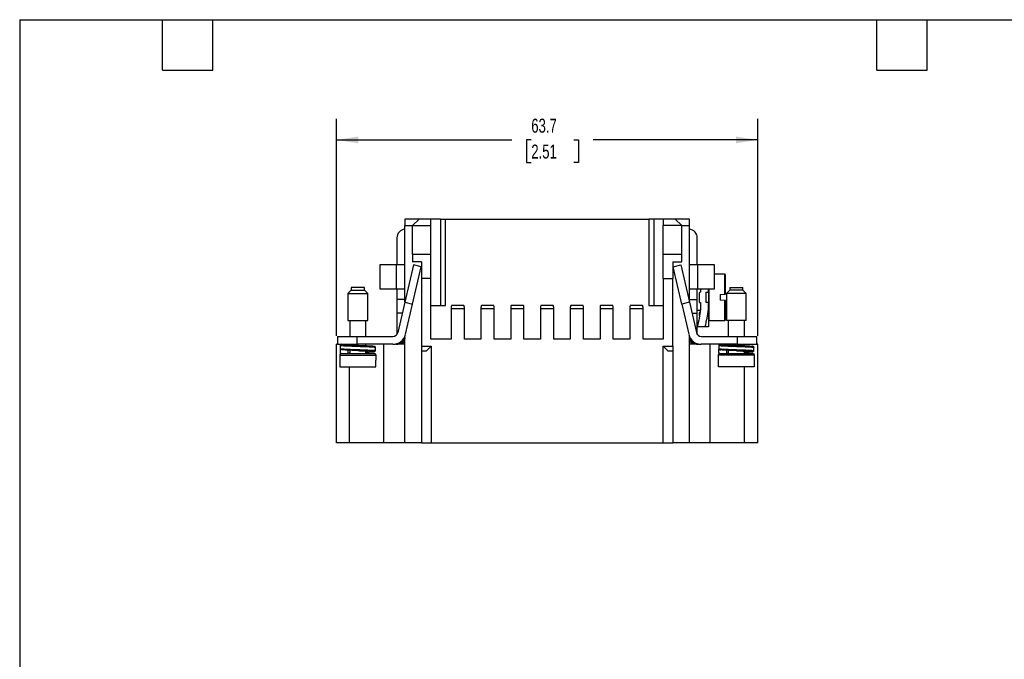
# Model space of a CAD drawing. Header units: millimetres. Extents: x 6 to 273, y 6 to 210.
# Tile 3 of 7: x 6 to 155, y 113 to 210. Entities that reach past the tile are written whole.
import ezdxf

# ---------------------------------------------------------------- set-up
doc = ezdxf.new("R2010")
doc.units = ezdxf.units.MM
doc.linetypes.add('SLD-Solid', pattern=[0])
doc.layers.add('DIMENSIONS', color=140, linetype='SLD-Solid', lineweight=25)
doc.layers.add('TEXT', color=140, linetype='SLD-Solid', lineweight=25)
doc.styles.add('SLDTEXTSTYLE0', font='TXT', dxfattribs={"width": 0.7})
doc.dimstyles.new('SLDDIMSTYLE0', dxfattribs={"dimtxt": 2.158008, "dimasz": 3.302, "dimexe": 0, "dimexo": 0.0625, "dimgap": 0.539502, "dimtad": 0, "dimtih": 1, "dimtoh": 1, "dimrnd": 1e-09, "dimzin": 12, "dimdsep": 46, "dimtxsty": 'SLDTEXTSTYLE0', "dimsah": 1, "dimcen": 0.09, "dimadec": 0, "dimazin": 3, "dimtfac": 1, "dimtofl": 0, "dimtmove": 0, "dimatfit": 3, "dimfxl": 0, "dimfrac": 2, "dimtolj": 1, "dimtzin": 12, "dimarcsym": 0})

# ---------------------------------------------------------------- blocks, each defined once
blk = doc.blocks.new('_D_6')
at = {"layer": 'DIMENSIONS'}
for p, q in [((54.21, 161.73), (54.21, 194.54)), ((117.91, 161.73), (117.91, 194.54)), ((54.21, 191.37), (80.75, 191.37)), ((83.67, 191.37), (82.95, 191.37)), ((82.95, 191.37), (82.95, 187.94)), ((90.08, 191.37), (90.81, 191.37)), ((90.81, 191.37), (90.81, 187.94)), ((117.91, 191.37), (93.01, 191.37)), ((82.95, 187.94), (83.67, 187.94)), ((90.81, 187.94), (90.08, 187.94))]:
    blk.add_line(p, q, dxfattribs=at)
for points in [[(54.21, 191.37), (57.51, 190.86), (57.51, 191.88)], [(117.91, 191.37), (114.61, 191.88), (114.61, 190.86)]]:
    blk.add_solid(points, dxfattribs=at)
at = {"layer": 'DIMENSIONS', "char_height": 2.117, "attachment_point": 1, "style": 'SLDTEXTSTYLE0'}
for s, insert in [('63.7', (83.67, 194.58)), ('2.51', (83.67, 190.67))]:
    blk.add_mtext(s, dxfattribs=dict(at, insert=insert))

msp = doc.modelspace()

# ---------------------------------------------------------------- linework, layer by layer
for p, q in [((64.56, 179.409), (64.56, 178.409)), ((66.71, 179.409), (64.56, 179.409)), ((66.71, 179.409), (65.71, 178.409)), ((68.51, 179.409), (66.71, 179.409)), ((68.51, 178.409), (68.51, 179.409)), ((69.945, 179.409), (68.51, 179.409)), ((69.945, 179.409), (69.945, 166.309)), ((69.945, 179.409), (70.695, 179.409)), ((70.695, 166.309), (70.695, 179.409)), ((70.695, 179.409), (101.424, 179.409)), ((101.424, 179.409), (101.424, 166.309)), ((102.174, 179.409), (101.424, 179.409)), ((102.174, 179.409), (102.174, 166.309)), ((103.61, 179.409), (102.174, 179.409)), ((105.41, 179.409), (103.61, 179.409)), ((103.61, 179.409), (103.61, 178.409)), ((106.41, 178.409), (105.41, 179.409)), ((107.56, 179.409), (105.41, 179.409)), ((107.56, 178.409), (107.56, 179.409)), ((64.56, 178.409), (65.71, 178.409)), ((64.56, 166.843), (64.56, 178.409)), ((65.71, 178.409), (68.51, 178.409)), ((65.71, 174.109), (65.71, 178.409)), ((68.51, 174.109), (68.51, 178.409)), ((106.41, 178.409), (103.61, 178.409)), ((103.61, 174.109), (103.61, 178.409)), ((106.41, 174.109), (106.41, 178.409)), ((106.41, 178.409), (107.56, 178.409)), ((107.56, 166.843), (107.56, 178.409)), ((63.36, 176.559), (63.36, 172.459)), ((108.76, 172.459), (108.76, 176.559)), ((65.71, 174.109), (65.71, 172.909)), ((65.71, 174.109), (68.51, 174.109)), ((68.51, 170.409), (68.51, 174.109)), ((103.61, 174.109), (106.41, 174.109)), ((103.61, 170.409), (103.61, 174.109)), ((106.41, 172.909), (106.41, 174.109)), ((67.06, 172.909), (65.71, 172.909)), ((67.06, 172.909), (67.06, 170.409)), ((105.06, 172.909), (105.06, 170.409)), ((105.06, 172.909), (106.41, 172.909)), ((60.76, 172.459), (60.76, 168.859)), ((63.26, 172.459), (60.76, 172.459)), ((63.26, 172.459), (63.26, 168.859)), ((64.56, 172.459), (63.26, 172.459)), ((65.86, 172.459), (64.552, 166.809)), ((65.721, 166.538), (67.029, 172.189)), ((67.029, 172.189), (65.86, 172.459)), ((105.091, 172.189), (106.26, 172.459)), ((106.399, 166.538), (105.091, 172.189)), ((106.26, 172.459), (107.568, 166.809)), ((108.86, 172.459), (107.56, 172.459)), ((108.86, 168.859), (108.86, 172.459)), ((111.36, 172.459), (108.86, 172.459)), ((111.36, 168.859), (111.36, 172.459)), ((67.06, 170.409), (67.06, 160.159)), ((68.51, 170.409), (67.06, 170.409)), ((68.51, 161.259), (68.51, 170.409)), ((103.61, 170.409), (105.06, 170.409)), ((103.61, 170.409), (103.61, 161.259)), ((105.06, 160.159), (105.06, 170.409)), ((112.935, 171.059), (111.36, 171.059)), ((112.935, 168.051), (112.935, 171.059)), ((56.46, 168.624), (55.96, 168.124)), ((56.46, 169.065), (56.46, 168.624)), ((58.46, 169.065), (56.46, 169.065)), ((56.46, 168.624), (57.46, 168.624)), ((57.46, 168.624), (58.46, 168.624)), ((58.46, 168.624), (58.46, 169.065)), ((58.96, 168.124), (58.46, 168.624)), ((60.76, 168.859), (63.26, 168.859)), ((63.26, 168.859), (64.56, 168.859)), ((63.36, 168.859), (63.36, 167.259)), ((107.56, 168.859), (108.86, 168.859)), ((108.76, 167.259), (108.76, 168.859)), ((108.86, 168.859), (111.36, 168.859)), ((109.035, 168.209), (109.035, 166.909)), ((109.235, 168.359), (109.185, 168.359)), ((109.235, 168.859), (109.235, 168.359)), ((110.035, 168.359), (110.435, 168.359)), ((110.035, 168.359), (110.035, 166.759)), ((110.435, 168.359), (110.435, 168.859)), ((110.535, 164.059), (110.535, 168.859)), ((113.66, 168.624), (113.16, 168.124)), ((113.66, 169.065), (113.66, 168.624)), ((113.66, 169.065), (115.66, 169.065)), ((114.66, 168.624), (113.66, 168.624)), ((115.66, 168.624), (114.66, 168.624)), ((115.66, 168.624), (115.66, 169.065)), ((116.16, 168.124), (115.66, 168.624)), ((55.96, 168.124), (55.96, 164.065)), ((55.96, 168.124), (58.96, 168.124)), ((58.96, 164.065), (58.96, 168.124)), ((64.56, 167.259), (63.36, 167.259)), ((63.36, 167.259), (63.36, 165.159)), ((64.552, 166.809), (63.494, 162.24)), ((64.552, 166.809), (65.721, 166.538)), ((107.568, 166.809), (106.399, 166.538)), ((107.56, 167.259), (108.76, 167.259)), ((107.568, 166.809), (108.625, 162.24)), ((108.76, 165.159), (108.76, 167.259)), ((109.185, 166.759), (109.235, 166.759)), ((109.235, 166.759), (109.235, 165.76)), ((110.435, 166.759), (110.035, 166.759)), ((110.435, 165.76), (110.435, 166.759)), ((112.235, 167.989), (112.935, 168.051)), ((112.235, 167.989), (112.235, 167.129)), ((112.935, 167.068), (112.235, 167.129)), ((112.935, 167.068), (112.935, 167.068)), ((112.935, 164.059), (112.935, 167.068)), ((113.16, 168.124), (113.16, 164.065)), ((116.16, 168.124), (113.16, 168.124)), ((116.16, 164.065), (116.16, 168.124)), ((64.663, 161.97), (65.721, 166.538)), ((68.51, 166.309), (70.695, 166.309)), ((71.56, 165.809), (71.56, 161.259)), ((73.56, 165.809), (71.56, 165.809)), ((73.491, 166.309), (71.629, 166.309)), ((73.56, 161.259), (73.56, 165.809)), ((76.06, 165.809), (76.06, 161.259)), ((78.06, 165.809), (76.06, 165.809)), ((77.991, 166.309), (76.129, 166.309)), ((78.06, 161.259), (78.06, 165.809)), ((80.56, 165.809), (80.56, 161.259)), ((82.56, 165.809), (80.56, 165.809)), ((82.491, 166.309), (80.629, 166.309)), ((82.56, 161.259), (82.56, 165.809)), ((85.06, 165.809), (85.06, 161.259)), ((87.06, 165.809), (85.06, 165.809)), ((86.991, 166.309), (85.129, 166.309)), ((87.06, 161.259), (87.06, 165.809)), ((89.56, 165.809), (89.56, 161.259)), ((91.56, 165.809), (89.56, 165.809)), ((91.491, 166.309), (89.629, 166.309)), ((91.56, 161.259), (91.56, 165.809)), ((94.06, 165.809), (94.06, 161.259)), ((96.06, 165.809), (94.06, 165.809)), ((95.991, 166.309), (94.129, 166.309)), ((96.06, 161.259), (96.06, 165.809)), ((98.56, 165.809), (98.56, 161.259)), ((100.56, 165.809), (98.56, 165.809)), ((100.491, 166.309), (98.629, 166.309)), ((100.56, 161.259), (100.56, 165.809)), ((101.424, 166.309), (103.61, 166.309)), ((106.399, 166.538), (107.456, 161.97)), ((108.76, 165.609), (109.212, 165.609)), ((110.435, 165.76), (110.435, 163.109)), ((55.96, 164.065), (58.96, 164.065)), ((56.235, 164.065), (56.235, 161.659)), ((58.685, 161.659), (58.685, 164.065)), ((64.17, 165.159), (63.36, 165.159)), ((63.36, 165.159), (63.36, 161.954)), ((107.949, 165.159), (108.76, 165.159)), ((108.76, 161.954), (108.76, 165.159)), ((109.088, 164.809), (109.035, 164.809)), ((110.535, 164.059), (112.935, 164.059)), ((116.16, 164.065), (113.16, 164.065)), ((113.435, 164.065), (113.435, 161.659)), ((115.885, 161.659), (115.885, 164.065)), ((109.96, 163.109), (108.76, 163.109)), ((54.36, 161.659), (54.36, 160.459)), ((54.36, 161.659), (57.36, 161.659)), ((57.36, 160.459), (57.36, 161.659)), ((57.36, 161.659), (62.763, 161.659)), ((64.535, 161.506), (64.56, 161.506)), ((64.56, 160.459), (64.56, 161.65)), ((71.56, 161.259), (68.51, 161.259)), ((76.06, 161.259), (73.56, 161.259)), ((80.56, 161.259), (78.06, 161.259)), ((85.06, 161.259), (82.56, 161.259)), ((89.56, 161.259), (87.06, 161.259)), ((94.06, 161.259), (91.56, 161.259)), ((98.56, 161.259), (96.06, 161.259)), ((103.61, 161.259), (100.56, 161.259)), ((107.56, 160.459), (107.56, 161.65)), ((107.56, 161.506), (107.585, 161.506)), ((109.356, 161.659), (114.76, 161.659)), ((114.76, 161.659), (114.76, 160.459)), ((114.76, 161.659), (117.76, 161.659)), ((117.76, 160.459), (117.76, 161.659)), ((54.21, 145.559), (54.21, 160.459)), ((54.36, 160.459), (54.21, 160.459)), ((54.36, 160.459), (57.36, 160.459)), ((54.81, 159.215), (54.81, 159.715)), ((54.815, 159.809), (54.815, 160.309)), ((56.01, 159.065), (56.01, 159.574)), ((56.21, 160.416), (56.21, 160.459)), ((56.235, 160.459), (56.235, 160.413)), ((56.235, 159.564), (56.235, 159.065)), ((62.763, 160.459), (57.36, 160.459)), ((58.685, 160.266), (58.685, 160.459)), ((58.685, 159.065), (58.685, 159.417)), ((60.11, 159.515), (60.11, 160.015)), ((61.395, 145.559), (61.395, 160.459)), ((63.16, 160.459), (63.16, 160.5)), ((63.26, 160.459), (63.16, 160.459)), ((64.56, 160.459), (63.26, 160.459)), ((63.964, 160.667), (64.095, 160.51)), ((64.095, 160.51), (64.035, 160.459)), ((64.56, 145.559), (64.56, 160.459)), ((67.06, 160.159), (68.535, 160.159)), ((67.06, 160.159), (67.06, 159.459)), ((67.06, 159.459), (67.835, 159.459)), ((67.06, 159.459), (67.06, 145.559)), ((68.535, 160.159), (67.835, 159.459)), ((68.535, 160.159), (68.535, 145.559)), ((103.585, 160.159), (105.06, 160.159)), ((103.585, 145.559), (103.585, 160.159)), ((103.585, 160.159), (104.285, 159.459)), ((104.285, 159.459), (105.06, 159.459)), ((105.06, 160.159), (105.06, 159.459)), ((105.06, 159.459), (105.06, 145.559)), ((107.56, 145.559), (107.56, 160.459)), ((108.86, 160.459), (107.56, 160.459)), ((108.024, 160.51), (108.155, 160.667)), ((108.085, 160.459), (108.024, 160.51)), ((108.96, 160.459), (108.86, 160.459)), ((108.96, 160.5), (108.96, 160.459)), ((108.96, 160.459), (109.356, 160.459)), ((114.76, 160.459), (109.356, 160.459)), ((110.724, 145.559), (110.724, 160.459)), ((112.01, 160.312), (112.01, 159.804)), ((112.031, 159.715), (112.035, 159.739)), ((112.031, 159.215), (112.031, 159.715)), ((112.365, 159.616), (112.305, 159.624)), ((113.221, 159.065), (113.221, 159.562)), ((113.435, 160.459), (113.435, 160.401)), ((113.435, 159.553), (113.435, 159.065)), ((114.66, 160.303), (114.66, 160.303)), ((114.66, 159.503), (114.66, 159.503)), ((114.76, 160.459), (117.76, 160.459)), ((115.885, 160.254), (115.885, 160.459)), ((115.885, 159.065), (115.885, 159.406)), ((115.91, 160.253), (115.91, 160.459)), ((115.91, 159.065), (115.91, 159.254)), ((117.289, 160.015), (117.297, 160.004)), ((117.289, 159.515), (117.297, 159.504)), ((117.31, 159.504), (117.31, 160.004)), ((117.91, 160.459), (117.76, 160.459)), ((117.91, 145.559), (117.91, 160.459)), ((54.71, 158.815), (54.71, 158.065)), ((54.71, 158.815), (60.21, 158.815)), ((54.755, 158.065), (54.71, 158.065)), ((54.755, 158.065), (54.755, 157.065)), ((56.21, 159.065), (56.21, 159.114)), ((60.21, 158.065), (60.164, 158.065)), ((60.164, 157.065), (60.164, 158.065)), ((60.21, 158.065), (60.21, 158.815)), ((111.91, 158.815), (111.91, 158.065)), ((117.41, 158.815), (111.91, 158.815)), ((111.91, 158.065), (111.955, 158.065)), ((111.955, 157.065), (111.955, 158.065)), ((117.364, 158.065), (117.41, 158.065)), ((117.364, 158.065), (117.364, 157.065)), ((117.41, 158.065), (117.41, 158.815)), ((54.755, 157.065), (60.164, 157.065)), ((56.21, 145.559), (56.21, 157.065)), ((117.364, 157.065), (111.955, 157.065)), ((115.91, 145.559), (115.91, 157.065)), ((56.21, 145.559), (54.21, 145.559)), ((61.395, 145.559), (56.21, 145.559)), ((64.56, 145.559), (61.395, 145.559)), ((67.06, 145.559), (64.56, 145.559)), ((67.06, 145.559), (68.535, 145.559)), ((68.535, 145.559), (103.585, 145.559)), ((103.585, 145.559), (105.06, 145.559)), ((107.56, 145.559), (105.06, 145.559)), ((110.724, 145.559), (107.56, 145.559)), ((115.91, 145.559), (110.724, 145.559)), ((117.91, 145.559), (115.91, 145.559))]:
    msp.add_line(p, q)
for centre, radius, start, end in [((64.66, 176.559), 1.3, 94.41173, 180), ((107.46, 176.559), 1.3, 0, 85.58827), ((112.935, 170.959), 0.1, 0, 90), ((109.185, 168.209), 0.15, 90, 180), ((109.185, 166.909), 0.15, 180, 270), ((109.185, 165.159), 0.15, 90, 180), ((110.535, 164.159), 0.1, 180, 270), ((112.935, 164.159), 0.1, 270, 0), ((62.763, 162.409), 0.75, 270, 346.96664), ((109.356, 162.409), 0.75, 193.03336, 270), ((62.763, 162.409), 1.95, 270, 346.96664), ((63.26, 161.759), 1.3, 270, 354.58993), ((109.356, 162.409), 1.95, 193.03336, 270), ((108.86, 161.759), 1.3, 185.41007, 270), ((54.96, 158.815), 0.25, 90, 180), ((59.96, 158.815), 0.25, 0, 90), ((112.16, 158.815), 0.25, 90, 180), ((117.16, 158.815), 0.25, 0, 90)]:
    msp.add_arc(centre, radius, start, end)
for centre, start_param, end_param in [((71.629, 165.809), 0, 1.5707963), ((73.491, 165.809), 4.712389, 6.2831853), ((76.129, 165.809), 0, 1.5707963), ((77.991, 165.809), 4.712389, 6.2831853), ((80.629, 165.809), 0, 1.5707963), ((82.491, 165.809), 4.712389, 6.2831853), ((85.129, 165.809), 0, 1.5707963), ((86.991, 165.809), 4.712389, 6.2831853), ((89.629, 165.809), 0, 1.5707963), ((91.491, 165.809), 4.712389, 6.2831853), ((94.129, 165.809), 0, 1.5707963), ((95.991, 165.809), 4.712389, 6.2831853), ((98.629, 165.809), 0, 1.5707963), ((100.491, 165.809), 4.712389, 6.2831853)]:
    msp.add_ellipse(centre, major_axis=(0, 0.5), ratio=0.137931, start_param=start_param, end_param=end_param)
for points, knots in [([(113.035, 168.059), (113.035, 168.866), (113.035, 169.602), (113.035, 170.667), (113.035, 170.959), (113.035, 170.959)], [0, 0, 0, 0, 0.5, 0.5, 1, 1, 1, 1]), ([(110.435, 168.332), (110.435, 168.287), (110.435, 168.038), (110.435, 167.629), (110.435, 167.156), (110.435, 166.901), (110.435, 166.787)], [0, 0, 0, 0, 0.0903173, 0.5004393, 0.7745467, 1, 1, 1, 1]), ([(112.935, 168.051), (112.946, 168.052), (112.957, 168.053), (112.968, 168.054), (112.978, 168.054), (112.989, 168.055), (112.997, 168.056), (113.006, 168.057), (113.014, 168.058), (113.02, 168.058), (113.026, 168.059), (113.03, 168.059), (113.032, 168.059), (113.034, 168.059), (113.035, 168.059), (113.035, 168.059)], [0, 0, 0, 0, 0.00003383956, 0.00003383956, 0.00003383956, 0.00006765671, 0.00006765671, 0.00006765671, 0.00010180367, 0.00010180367, 0.00010180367, 0.0001362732, 0.0001362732, 0.0001362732, 0.00015797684, 0.00015797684, 0.00015797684, 0.00015797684]), ([(113.035, 167.059), (113.035, 167.059), (113.033, 167.06), (113.029, 167.06), (113.025, 167.06), (113.02, 167.061), (113.012, 167.061), (113.005, 167.062), (112.996, 167.063), (112.987, 167.064), (112.977, 167.064), (112.966, 167.065), (112.955, 167.066), (112.948, 167.067), (112.942, 167.068), (112.935, 167.068)], [0, 0, 0, 0, 0.00003441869, 0.00003441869, 0.00003441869, 0.00006882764, 0.00006882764, 0.00006882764, 0.00010336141, 0.00010336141, 0.00010336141, 0.00013775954, 0.00013775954, 0.00013775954, 0.00015797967, 0.00015797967, 0.00015797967, 0.00015797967]), ([(113.035, 164.159), (113.035, 164.159), (113.035, 164.452), (113.035, 165.517), (113.035, 166.253), (113.035, 167.059)], [0, 0, 0, 0, 0.5, 0.5, 1, 1, 1, 1]), ([(64.56, 161.506), (64.56, 161.317), (64.518, 161.128), (64.358, 160.785), (64.24, 160.632), (64.095, 160.51)], [0, 0, 0, 0, 0.5, 0.5, 1, 1, 1, 1]), ([(108.024, 160.51), (107.879, 160.632), (107.761, 160.785), (107.602, 161.128), (107.56, 161.317), (107.56, 161.506)], [0, 0, 0, 0, 0.5, 0.5, 1, 1, 1, 1]), ([(54.81, 159.715), (54.81, 159.733), (54.811, 159.752), (54.82, 159.769), (54.821, 159.771)], [0, 0, 0, 0, 0.8809429, 1, 1, 1, 1]), ([(54.965, 160.459), (54.929, 160.459), (54.888, 160.445), (54.829, 160.386), (54.815, 160.345), (54.815, 160.309)], [0, 0, 0, 0, 0.5, 0.5, 1, 1, 1, 1]), ([(54.815, 160.309), (54.835, 160.299), (54.919, 160.286), (55.216, 160.261), (55.43, 160.247), (55.811, 160.228), (55.948, 160.222), (56.23, 160.211), (56.376, 160.206), (56.845, 160.189), (57.193, 160.176), (57.888, 160.149), (58.233, 160.136), (58.692, 160.119), (58.834, 160.113), (59.104, 160.102), (59.233, 160.096), (59.591, 160.078), (59.787, 160.065), (60.047, 160.039), (60.11, 160.026), (60.11, 160.015)], [0, 0, 0, 0, 0.125, 0.125, 0.25, 0.25, 0.3125, 0.3125, 0.375, 0.375, 0.5, 0.5, 0.625, 0.625, 0.6875, 0.6875, 0.75, 0.75, 0.875, 0.875, 1, 1, 1, 1]), ([(54.815, 159.809), (54.817, 159.792), (54.82, 159.759), (54.846, 159.715), (54.874, 159.686), (54.894, 159.678), (54.899, 159.676)], [0, 0, 0, 0, 0.3032046, 0.6064092, 0.9096138, 1, 1, 1, 1]), ([(54.815, 159.809), (54.819, 159.808), (54.826, 159.805), (54.849, 159.799), (54.882, 159.794), (54.928, 159.787), (54.989, 159.781), (55.108, 159.769), (55.321, 159.754), (55.668, 159.735), (56.076, 159.716), (56.481, 159.702), (56.968, 159.684), (57.65, 159.658), (58.549, 159.625), (59.197, 159.599), (59.647, 159.574), (59.889, 159.556), (60.039, 159.538), (60.1, 159.526), (60.107, 159.518), (60.11, 159.515)], [0, 0, 0, 0, 0.0174758, 0.036249, 0.0563195, 0.0776872, 0.1003522, 0.1243142, 0.1880299, 0.2517458, 0.3129891, 0.3742261, 0.4166463, 0.5002928, 0.6241347, 0.7479674, 0.7830742, 0.8751156, 0.9225914, 0.9642206, 1, 1, 1, 1]), ([(54.897, 159.676), (54.912, 159.669), (54.935, 159.66), (54.998, 159.651), (55.02, 159.648)], [0, 0, 0, 0, 0.6597836, 1, 1, 1, 1]), ([(54.965, 160.459), (54.994, 160.452), (55.053, 160.436), (55.348, 160.41), (55.775, 160.384), (56.313, 160.36), (56.885, 160.339), (57.278, 160.323), (57.458, 160.316)], [0, 0, 0, 0, 0.1690674, 0.3439946, 0.5189219, 0.6879893, 0.8570567, 1, 1, 1, 1]), ([(57.458, 159.516), (57.278, 159.523), (56.885, 159.539), (56.313, 159.56), (55.773, 159.584), (55.356, 159.61), (55.119, 159.629), (55.076, 159.638), (55.072, 159.638)], [0, 0, 0, 0, 0.1684678, 0.3677246, 0.5669814, 0.7731444, 0.9793073, 1, 1, 1, 1]), ([(57.456, 160.316), (57.4, 160.32), (57.18, 160.335), (56.806, 160.359), (56.406, 160.39), (56.103, 160.426), (56.044, 160.448), (56.013, 160.459)], [0, 0, 0, 0, 0.0778709, 0.3025367, 0.5270327, 0.7515118, 1, 1, 1, 1]), ([(57.457, 159.516), (57.546, 159.51), (57.798, 159.492), (58.194, 159.465), (58.578, 159.435), (58.845, 159.399), (58.936, 159.366), (58.877, 159.339), (58.737, 159.32), (58.685, 159.314)], [0, 0, 0, 0, 0.0870302, 0.2469971, 0.4068657, 0.5667079, 0.7436394, 0.9035057, 1, 1, 1, 1]), ([(57.458, 160.316), (57.498, 160.314), (57.756, 160.304), (58.226, 160.285), (58.813, 160.261), (59.317, 160.238), (59.683, 160.212), (59.879, 160.193), (59.9, 160.185), (59.901, 160.184)], [0, 0, 0, 0, 0.0353407, 0.2286268, 0.4154382, 0.6022495, 0.7955356, 0.9888218, 1, 1, 1, 1]), ([(59.873, 159.343), (59.911, 159.349), (59.992, 159.364), (59.921, 159.386), (59.696, 159.412), (59.313, 159.438), (58.814, 159.461), (58.226, 159.485), (57.756, 159.504), (57.498, 159.514), (57.458, 159.516)], [0, 0, 0, 0, 0.1184543, 0.2585343, 0.4034695, 0.5484046, 0.6884847, 0.8285647, 0.9734999, 1, 1, 1, 1]), ([(58.685, 159.264), (58.857, 159.272), (59.214, 159.287), (59.605, 159.313), (59.833, 159.332), (59.869, 159.341), (59.873, 159.343)], [0, 0, 0, 0, 0.3014987, 0.6265024, 0.9515062, 1, 1, 1, 1]), ([(59.926, 159.353), (59.944, 159.355), (59.988, 159.361), (60.076, 159.4), (60.099, 159.477), (60.11, 159.515)], [0, 0, 0, 0, 0.2521384, 0.6258707, 1, 1, 1, 1]), ([(60.11, 160.015), (60.107, 160.037), (60.102, 160.079), (60.044, 160.152), (60.002, 160.164), (59.968, 160.171), (59.955, 160.174)], [0, 0, 0, 0, 0.1608646, 0.3156156, 0.7524612, 1, 1, 1, 1]), ([(112.014, 159.804), (112.011, 159.802), (112.008, 159.801), (112.015, 159.799), (112.016, 159.798)], [0, 0, 0, 0, 0.8360699, 1, 1, 1, 1]), ([(112.097, 160.443), (112.07, 160.423), (112.017, 160.384), (112.015, 160.327), (112.014, 160.299)], [0, 0, 0, 0, 0.4967737, 1, 1, 1, 1]), ([(112.014, 159.799), (112.015, 159.789), (112.017, 159.768), (112.031, 159.731), (112.073, 159.675), (112.135, 159.651), (112.192, 159.64), (112.254, 159.628), (112.303, 159.624), (112.314, 159.623)], [0, 0, 0, 0, 0.0375506, 0.0775119, 0.164974, 0.3837228, 0.6600453, 0.9300419, 1, 1, 1, 1]), ([(112.027, 160.362), (112.024, 160.356), (112.016, 160.339), (112.015, 160.321), (112.015, 160.309)], [0, 0, 0, 0, 0.3973772, 1, 1, 1, 1]), ([(112.016, 159.798), (112.025, 159.795), (112.045, 159.787), (112.147, 159.772), (112.338, 159.754), (112.571, 159.739), (112.763, 159.728), (112.883, 159.722), (113.01, 159.717), (113.143, 159.711), (113.283, 159.705), (113.417, 159.701), (113.57, 159.695), (113.72, 159.689), (113.882, 159.683), (114.036, 159.677), (114.214, 159.67), (114.508, 159.659), (114.915, 159.644), (115.296, 159.63), (115.549, 159.62), (115.684, 159.615), (115.816, 159.61), (115.945, 159.605), (116.069, 159.6), (116.19, 159.595), (116.27, 159.592), (116.33, 159.589), (116.404, 159.586), (116.507, 159.58), (116.627, 159.574), (116.739, 159.567), (116.86, 159.56), (117.033, 159.547), (117.203, 159.532), (117.262, 159.52), (117.289, 159.515)], [0, 0, 0, 0, 0.0398153, 0.0882278, 0.1544258, 0.2206239, 0.2418623, 0.2630999, 0.2843367, 0.3055729, 0.3268083, 0.3480431, 0.3647132, 0.3921378, 0.409887, 0.4303253, 0.4534522, 0.4792675, 0.543897, 0.6085241, 0.6270144, 0.6455045, 0.6639945, 0.6824842, 0.7009737, 0.7194631, 0.7379523, 0.7392623, 0.748766, 0.7744379, 0.7928486, 0.8149737, 0.8408124, 0.870364, 0.942, 1, 1, 1, 1]), ([(112.019, 160.304), (112.018, 160.3), (112.017, 160.291), (112.086, 160.28), (112.143, 160.273), (112.143, 160.273), (112.143, 160.273), (112.143, 160.273), (112.143, 160.273), (112.144, 160.273), (112.144, 160.273), (112.144, 160.273), (112.145, 160.273), (112.146, 160.273), (112.151, 160.273), (112.166, 160.271), (112.2, 160.267), (112.262, 160.261), (112.363, 160.253), (112.485, 160.244), (112.591, 160.238), (112.676, 160.233), (112.764, 160.229), (112.886, 160.223), (113.016, 160.217), (113.151, 160.212), (113.293, 160.206), (113.539, 160.196), (113.906, 160.181), (114.338, 160.165), (114.691, 160.152), (114.941, 160.142), (115.141, 160.135), (115.297, 160.129), (115.451, 160.124), (115.617, 160.118), (115.8, 160.111), (115.977, 160.104), (116.146, 160.097), (116.261, 160.092), (116.332, 160.089), (116.363, 160.088), (116.441, 160.084), (116.579, 160.077), (116.779, 160.065), (116.953, 160.054), (117.08, 160.043), (117.162, 160.035), (117.221, 160.028), (117.264, 160.021), (117.281, 160.017), (117.289, 160.015)], [0, 0, 0, 0, 0.0365063, 0.1056653, 0.1056689, 0.1056717, 0.1056767, 0.1056858, 0.1057023, 0.1057325, 0.1057891, 0.1058982, 0.106119, 0.1065958, 0.1077106, 0.1115004, 0.1243126, 0.1441005, 0.1708619, 0.2070034, 0.2289391, 0.2356655, 0.2567994, 0.2779335, 0.2990679, 0.3202026, 0.3413375, 0.3624726, 0.4257941, 0.489118, 0.5266458, 0.5580257, 0.583255, 0.6023315, 0.6181924, 0.6431364, 0.6680809, 0.693026, 0.7179717, 0.742918, 0.7467479, 0.751849, 0.7582215, 0.7849602, 0.8231275, 0.872712, 0.9024656, 0.9300714, 0.9555293, 0.9788389, 1, 1, 1, 1]), ([(112.165, 160.459), (112.147, 160.458), (112.123, 160.457), (112.103, 160.445), (112.097, 160.441)], [0, 0, 0, 0, 0.7139666, 1, 1, 1, 1]), ([(112.165, 160.459), (112.167, 160.452), (112.172, 160.436), (112.39, 160.41), (112.752, 160.384), (113.239, 160.36), (113.818, 160.337), (114.311, 160.317), (114.596, 160.306), (114.662, 160.303)], [0, 0, 0, 0, 0.1558239, 0.3170486, 0.4782733, 0.6340972, 0.7899212, 0.9511459, 1, 1, 1, 1]), ([(114.662, 159.503), (114.596, 159.506), (114.311, 159.517), (113.819, 159.537), (113.237, 159.56), (112.761, 159.584), (112.461, 159.603), (112.38, 159.614), (112.365, 159.616)], [0, 0, 0, 0, 0.0677222, 0.2912137, 0.5072186, 0.7232235, 0.946715, 1, 1, 1, 1]), ([(114.662, 160.303), (114.543, 160.311), (114.26, 160.331), (113.845, 160.359), (113.486, 160.39), (113.248, 160.424), (113.232, 160.444), (113.224, 160.453)], [0, 0, 0, 0, 0.1566658, 0.3717969, 0.5867655, 0.8017179, 1, 1, 1, 1]), ([(114.662, 160.303), (114.816, 160.297), (115.182, 160.282), (115.735, 160.261), (116.286, 160.238), (116.719, 160.212), (116.971, 160.193), (117.022, 160.184), (117.028, 160.183)], [0, 0, 0, 0, 0.1462767, 0.3491181, 0.5519596, 0.7618314, 0.9717032, 1, 1, 1, 1]), ([(117.006, 159.322), (117.053, 159.328), (117.17, 159.342), (117.172, 159.362), (117.034, 159.386), (116.729, 159.412), (116.284, 159.438), (115.736, 159.461), (115.182, 159.482), (114.816, 159.497), (114.662, 159.503)], [0, 0, 0, 0, 0.08886053, 0.22303993, 0.35721933, 0.49604932, 0.63487932, 0.76905872, 0.90323811, 1, 1, 1, 1]), ([(114.663, 159.503), (114.689, 159.501), (114.877, 159.488), (115.228, 159.465), (115.648, 159.435), (115.967, 159.399), (116.13, 159.366), (116.095, 159.335), (116, 159.311), (115.888, 159.3), (115.885, 159.299)], [0, 0, 0, 0, 0.0255912, 0.1843589, 0.3430291, 0.5016731, 0.6772782, 0.8359461, 0.99461, 1, 1, 1, 1]), ([(115.885, 159.253), (115.968, 159.257), (116.241, 159.268), (116.608, 159.287), (116.909, 159.307), (116.986, 159.319), (117.006, 159.322)], [0, 0, 0, 0, 0.15418699, 0.50557433, 0.8691406, 1, 1, 1, 1]), ([(117.058, 159.327), (117.062, 159.328), (117.14, 159.335), (117.196, 159.348), (117.27, 159.395), (117.304, 159.45), (117.308, 159.487), (117.31, 159.504)], [0, 0, 0, 0, 0.0331146, 0.6057661, 0.8332147, 0.9236451, 1, 1, 1, 1]), ([(117.31, 160.004), (117.307, 160.026), (117.3, 160.072), (117.248, 160.133), (117.192, 160.155), (117.146, 160.165), (117.098, 160.172), (117.081, 160.175)], [0, 0, 0, 0, 0.11525611, 0.23938091, 0.52005902, 0.83620912, 1, 1, 1, 1]), ([(54.96, 159.065), (54.924, 159.065), (54.883, 159.08), (54.824, 159.139), (54.81, 159.18), (54.81, 159.215)], [0, 0, 0, 0, 0.5, 0.5, 1, 1, 1, 1]), ([(54.96, 159.065), (54.961, 159.065), (54.962, 159.065), (54.978, 159.065), (55.002, 159.065), (55.036, 159.065), (55.08, 159.065), (55.173, 159.065), (55.355, 159.065), (55.68, 159.065), (56.077, 159.065), (56.475, 159.065), (56.836, 159.065), (57.145, 159.065), (57.355, 159.065), (57.46, 159.065)], [0, 0, 0, 0, 0.0402625, 0.0802206, 0.1200332, 0.1598609, 0.199864, 0.240201, 0.3700615, 0.5000586, 0.6299192, 0.7599163, 0.8401286, 0.9197287, 1, 1, 1, 1]), ([(56.235, 159.117), (56.203, 159.114), (56.075, 159.099), (56.019, 159.081), (56.011, 159.068), (56.01, 159.065)], [0, 0, 0, 0, 0.1976394, 0.8177122, 1, 1, 1, 1]), ([(57.46, 159.065), (57.512, 159.065), (57.617, 159.065), (57.774, 159.065), (57.928, 159.065), (58.081, 159.065), (58.232, 159.065), (58.491, 159.065), (58.842, 159.065), (59.239, 159.065), (59.565, 159.065), (59.77, 159.065), (59.887, 159.065), (59.949, 159.065), (59.956, 159.065), (59.96, 159.065)], [0, 0, 0, 0, 0.0402809, 0.0802503, 0.1200668, 0.1598908, 0.1998825, 0.2402001, 0.3700611, 0.5000585, 0.6299195, 0.7599171, 0.8400985, 0.9196988, 1, 1, 1, 1]), ([(112.179, 159.065), (112.144, 159.065), (112.103, 159.08), (112.045, 159.139), (112.031, 159.18), (112.031, 159.215)], [0, 0, 0, 0, 0.5, 0.5, 1, 1, 1, 1]), ([(113.435, 159.107), (113.434, 159.107), (113.325, 159.096), (113.264, 159.081), (113.229, 159.068), (113.221, 159.065)], [0, 0, 0, 0, 0.0030817, 0.7735107, 1, 1, 1, 1]), ([(114.66, 159.065), (115.323, 159.065), (115.959, 159.065), (116.896, 159.065), (117.16, 159.065), (117.16, 159.065)], [0, 0, 0, 0, 0.5, 0.5, 1, 1, 1, 1])]:
    msp.add_open_spline(points, degree=3, knots=knots)
for points in [[(109.235, 165.76), (109.128, 164.867), (108.957, 163.986), (108.76, 163.109)], [(109.96, 163.109), (110.157, 163.986), (110.328, 164.867), (110.435, 165.76)], [(109.035, 165.159), (109.035, 165.159), (109.035, 165.003), (109.035, 164.809)], [(110.435, 163.109), (110.328, 163.109), (110.157, 163.109), (109.96, 163.109)], [(112.16, 159.065), (112.16, 159.065), (113.28, 159.065), (114.66, 159.065)]]:
    msp.add_open_spline(points, degree=3)
at = {"layer": 'TEXT'}
for p, q in [((6.35, 209.55), (273.05, 209.55)), ((6.35, 209.55), (6.35, 6.35)), ((27.94, 201.93), (27.94, 209.55)), ((35.56, 201.93), (35.56, 209.55)), ((135.89, 201.93), (135.89, 209.55)), ((143.51, 201.93), (143.51, 209.55)), ((27.94, 201.93), (35.56, 201.93)), ((135.89, 201.93), (143.51, 201.93))]:
    msp.add_line(p, q, dxfattribs=at)

# ---------------------------------------------------------------- dimensions: what is measured, and where the dimension line sits
at = {"layer": 'DIMENSIONS'}
dim = msp.add_linear_dim(base=(117.91, 191.369), p1=(54.21, 160.459), p2=(117.91, 160.459), dimstyle='SLDDIMSTYLE0', dxfattribs=at)
dim.commit()
dim.dimension.update_dxf_attribs({"geometry": '_D_6', "text_midpoint": (86.876, 191.369), "dimtype": 160})

doc.saveas('drawing.dxf')
